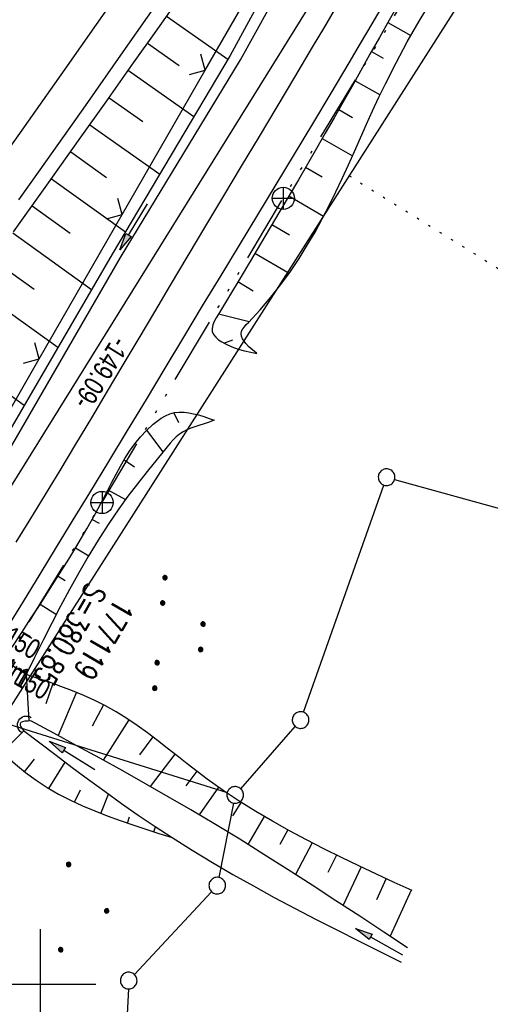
# Model space of a CAD drawing. Extents: x 508656 to 509297, y 448622 to 449584.
# Tile 17 of 53: x 508898 to 508941, y 448798 to 448887. Entities that reach past the tile are written whole.
import ezdxf

# ---------------------------------------------------------------- set-up
doc = ezdxf.new("R2010")
doc.units = 0
doc.header["$LTSCALE"] = 10
doc.header["$MEASUREMENT"] = 0
for name, pattern in [('ACAD_ISO14W100', [25.5, 12, -3, 0.5, -3, 0.5, -3, 0.5, -3]), ('AUSGEZOGEN', [0]), ('LT00', [0]), ('PUNKTX2_STR', [0.6, 0.1, -0.5])]:
    doc.linetypes.add(name, pattern=pattern)
doc.layers.get('0').update_dxf_attribs({"linetype": 'LT00'})
for name, color, linetype in [('--EK_FBR', 250, 'LT00'), ('--EK_Haltung-Text', 140, 'LT00'), ('--EK_Schacht-Text', 5, 'LT00'), ('--EL_DFK_AB_L', 21, 'LT00'), ('--EL_Haltung-Text', 182, 'LT00'), ('ABSTAND', 8, 'LT00'), ('DFK_AB_L', 21, 'LT00'), ('DFK_GZPKT', 250, 'LT00'), ('DFK_KATASTER', 250, 'LT00'), ('DFK_NUTZUNG', 250, 'LT00'), ('DFK_NUTZUNGSGRENZE', 70, 'PUNKTX2_STR'), ('PFEIL', 140, 'AUSGEZOGEN'), ('TELEKOM', 210, 'ACAD_ISO14W100'), ('TELEKOM_TEXT', 210, 'Continuous'), ('V124_AFBR_BAB', 250, 'LT00'), ('V124_BOESCH', 250, 'LT00'), ('V124_BOSCHUNG', 250, 'LT00'), ('V124_GRABEN', 250, 'LT00'), ('V124_LD_MARK', 250, 'LT00'), ('V124_RASTER', 250, 'LT00'), ('V124_UK_DURCH', 182, 'LT00'), ('V124_ZAUN', 40, 'LT00')]:
    doc.layers.add(name, color=color, linetype=linetype)
doc.styles.add('Haltungsbeschriftung', font='ARIAL.TTF', dxfattribs={"width": 0.75})
doc.styles.add('schachtbeschriftung', font='romans.shx', dxfattribs={"width": 0.75, "height": 2})
doc.styles.get("Standard").update_dxf_attribs({"font": 'ARIAL.TTF'})

# ---------------------------------------------------------------- blocks, each defined once
blk = doc.blocks.new('SYMB7010')
at = {"color": 0, "linetype": 'ByBlock'}
for points in [[(-0.031408, 0.499213), (-0.093728, 0.49134), (-0.15457, 0.475719), (-0.212975, 0.452595), (-0.268021, 0.422333), (-0.31884, 0.385411), (-0.36463, 0.342411), (-0.40467, 0.29401), (-0.438329, 0.240973), (-0.465074, 0.184136), (-0.484486, 0.124395), (-0.496256, 0.062692), (-0.5002, 0)], [(-0.5002, 0), (-0.496256, -0.062692), (-0.484486, -0.124395), (-0.465075, -0.184136), (-0.438329, -0.240973), (-0.404671, -0.29401), (-0.36463, -0.342411), (-0.31884, -0.385411), (-0.268021, -0.422333), (-0.212975, -0.452595), (-0.154571, -0.475719), (-0.093728, -0.49134), (-0.031408, -0.499213), (0.031408, -0.499213)], [(0.5002, 0), (0.496256, 0.062692), (0.484485, 0.124395), (0.465074, 0.184136), (0.438329, 0.240973), (0.40467, 0.29401), (0.36463, 0.342411), (0.31884, 0.385411), (0.268021, 0.422333), (0.212975, 0.452595), (0.15457, 0.475719), (0.093728, 0.49134), (0.031408, 0.499213), (-0.031408, 0.499213)], [(0.031408, -0.499213), (0.093728, -0.491341), (0.15457, -0.475719), (0.212975, -0.452595), (0.268021, -0.422333), (0.31884, -0.385411), (0.36463, -0.342411), (0.404671, -0.294011), (0.438329, -0.240974), (0.465075, -0.184136), (0.484486, -0.124395), (0.496256, -0.062692), (0.500201, 0)]]:
    blk.add_lwpolyline(points, dxfattribs=at)
blk = doc.blocks.new('SYMB7111')
at = {"color": 0, "linetype": 'ByBlock'}
for p, q in [((-0.13, 0.202919), (-0.13, 0.177081)), ((-0.125, 0.172895), (-0.125, 0.207105)), ((-0.12, 0.209164), (-0.12, 0.170836)), ((-0.115, 0.170204), (-0.115, 0.209796)), ((-0.11, 0.209164), (-0.11, 0.170836)), ((-0.105, 0.172895), (-0.105, 0.207105)), ((-0.1, 0.202919), (-0.1, 0.177081)), ((-0.095, 0.189874), (-0.095, 0.190146)), ((0.1, 0.202919), (0.1, 0.177081)), ((0.105, 0.172895), (0.105, 0.207105)), ((0.11, 0.209164), (0.11, 0.170836)), ((0.115, 0.170204), (0.115, 0.209796)), ((0.12, 0.209164), (0.12, 0.170836)), ((0.125, 0.172895), (0.125, 0.207105)), ((0.13, 0.202919), (0.13, 0.177081)), ((0.135, 0.189874), (0.135, 0.190146)), ((-0.515, -0.177081), (-0.515, -0.202919)), ((-0.51, -0.207105), (-0.51, -0.172895)), ((-0.505, -0.170836), (-0.505, -0.209164)), ((-0.5, -0.209796), (-0.5, -0.170204)), ((-0.495, -0.170836), (-0.495, -0.209164)), ((-0.49, -0.207105), (-0.49, -0.172895)), ((-0.485, -0.177081), (-0.485, -0.202919)), ((-0.285, -0.177081), (-0.285, -0.202919)), ((-0.28, -0.207105), (-0.28, -0.172895)), ((-0.275, -0.170836), (-0.275, -0.209164)), ((-0.27, -0.209796), (-0.27, -0.170204)), ((-0.265, -0.170836), (-0.265, -0.209164)), ((-0.26, -0.207105), (-0.26, -0.172895)), ((-0.255, -0.177081), (-0.255, -0.202919)), ((0.255, -0.177081), (0.255, -0.202919)), ((0.26, -0.207105), (0.26, -0.172895)), ((0.265, -0.170836), (0.265, -0.209164)), ((0.27, -0.209796), (0.27, -0.170204)), ((0.275, -0.170836), (0.275, -0.209164)), ((0.28, -0.207105), (0.28, -0.172895)), ((0.285, -0.177081), (0.285, -0.202919)), ((0.485, -0.177081), (0.485, -0.202919)), ((0.49, -0.207105), (0.49, -0.172895)), ((0.495, -0.170836), (0.495, -0.209164)), ((0.5, -0.209796), (0.5, -0.170204)), ((0.505, -0.170836), (0.505, -0.209164)), ((0.51, -0.207105), (0.51, -0.172895)), ((0.515, -0.177081), (0.515, -0.202919)), ((-0.48, -0.190126), (-0.48, -0.189854)), ((-0.25, -0.190126), (-0.25, -0.189854)), ((0.29, -0.190126), (0.29, -0.189854)), ((0.52, -0.190126), (0.52, -0.189854))]:
    blk.add_line(p, q, dxfattribs=at)
for points in [[(-0.095, 0.19), (-0.096981, 0.198678), (-0.10253, 0.205637), (-0.11055, 0.209499), (-0.11945, 0.209499), (-0.12747, 0.205637), (-0.133019, 0.198678), (-0.135, 0.19), (-0.133019, 0.181322), (-0.12747, 0.174363), (-0.11945, 0.170501), (-0.11055, 0.170501), (-0.10253, 0.174363), (-0.096981, 0.181322), (-0.095, 0.19)], [(0.135, 0.19), (0.133019, 0.198678), (0.12747, 0.205637), (0.11945, 0.209499), (0.11055, 0.209499), (0.10253, 0.205637), (0.096981, 0.198678), (0.095, 0.19), (0.096981, 0.181322), (0.10253, 0.174363), (0.11055, 0.170501), (0.11945, 0.170501), (0.12747, 0.174363), (0.133019, 0.181322), (0.135, 0.19)], [(-0.48, -0.19), (-0.481981, -0.181322), (-0.48753, -0.174363), (-0.49555, -0.170501), (-0.50445, -0.170501), (-0.51247, -0.174363), (-0.518019, -0.181322), (-0.52, -0.19), (-0.518019, -0.198678), (-0.51247, -0.205637), (-0.50445, -0.209499), (-0.49555, -0.209499), (-0.48753, -0.205637), (-0.481981, -0.198678), (-0.48, -0.19)], [(-0.25, -0.19), (-0.251981, -0.181322), (-0.25753, -0.174363), (-0.26555, -0.170501), (-0.27445, -0.170501), (-0.28247, -0.174363), (-0.288019, -0.181322), (-0.29, -0.19), (-0.288019, -0.198678), (-0.28247, -0.205637), (-0.27445, -0.209499), (-0.26555, -0.209499), (-0.25753, -0.205637), (-0.251981, -0.198678), (-0.25, -0.19)], [(0.29, -0.19), (0.288019, -0.181322), (0.28247, -0.174363), (0.27445, -0.170501), (0.26555, -0.170501), (0.25753, -0.174363), (0.251981, -0.181322), (0.25, -0.19), (0.251981, -0.198678), (0.25753, -0.205637), (0.26555, -0.209499), (0.27445, -0.209499), (0.28247, -0.205637), (0.288019, -0.198678), (0.29, -0.19)], [(0.52, -0.19), (0.518019, -0.181322), (0.51247, -0.174363), (0.50445, -0.170501), (0.49555, -0.170501), (0.48753, -0.174363), (0.481981, -0.181322), (0.48, -0.19), (0.481981, -0.198678), (0.48753, -0.205637), (0.49555, -0.209499), (0.50445, -0.209499), (0.51247, -0.205637), (0.518019, -0.198678), (0.52, -0.19)]]:
    blk.add_lwpolyline(points, dxfattribs=at)
blk = doc.blocks.new('Ackerland3')
at = {"layer": 'DFK_NUTZUNG', "color": 0, "linetype": 'ByBlock'}
for p, q in [((-0.15, 2.662), (-0.15, 2.403)), ((-0.1, 2.362), (-0.1, 2.704)), ((-0.05, 2.724), (-0.05, 2.341)), ((0, 2.335), (0, 2.731)), ((0.05, 2.724), (0.05, 2.341)), ((0.1, 2.362), (0.1, 2.704)), ((0.15, 2.662), (0.15, 2.403)), ((0.2, 2.531), (0.2, 2.534)), ((-4, -1.137), (-4, -1.395)), ((-3.95, -1.437), (-3.95, -1.095)), ((-3.9, -1.075), (-3.9, -1.458)), ((-3.85, -1.464), (-3.85, -1.068)), ((-3.8, -1.075), (-3.8, -1.458)), ((-3.75, -1.437), (-3.75, -1.095)), ((-3.7, -1.137), (-3.7, -1.395)), ((-3.65, -1.268), (-3.65, -1.265)), ((3.7, -1.137), (3.7, -1.395)), ((3.75, -1.437), (3.75, -1.095)), ((3.8, -1.075), (3.8, -1.458)), ((3.85, -1.464), (3.85, -1.068)), ((3.9, -1.075), (3.9, -1.458)), ((3.95, -1.437), (3.95, -1.095)), ((4, -1.137), (4, -1.395)), ((4.05, -1.268), (4.05, -1.265))]:
    blk.add_line(p, q, dxfattribs=at)
for points in [[(0.2, 2.533), (0.18, 2.619), (0.125, 2.689), (0.045, 2.728), (-0.044, 2.728), (-0.125, 2.689), (-0.18, 2.619), (-0.2, 2.533), (-0.18, 2.446), (-0.125, 2.376), (-0.044, 2.338), (0.045, 2.338), (0.125, 2.376), (0.18, 2.446), (0.2, 2.533)], [(-3.65, -1.266), (-3.67, -1.18), (-3.725, -1.11), (-3.805, -1.071), (-3.894, -1.071), (-3.975, -1.11), (-4.03, -1.18), (-4.05, -1.266)], [(-4.05, -1.266), (-4.03, -1.353), (-3.975, -1.423), (-3.894, -1.461), (-3.805, -1.461), (-3.725, -1.423), (-3.67, -1.353), (-3.65, -1.266)], [(4.05, -1.266), (4.03, -1.18), (3.975, -1.11), (3.895, -1.071), (3.806, -1.071), (3.725, -1.11), (3.67, -1.18), (3.65, -1.266)], [(3.65, -1.266), (3.67, -1.353), (3.725, -1.423), (3.806, -1.461), (3.895, -1.461), (3.975, -1.423), (4.03, -1.353), (4.05, -1.266)]]:
    blk.add_lwpolyline(points, dxfattribs=at)
blk = doc.blocks.new('Pfreil3')
at = {"layer": 'PFEIL'}
blk.add_hatch(color=256, dxfattribs=at).paths.add_polyline_path([(-1.549, 0.273), (-1.549, -0.273), (0, 0)])
for p, q in [((-1.549, 0), (-4.831, 0)), ((-1.549, -0.273), (-1.549, 0.273)), ((-1.549, 0.273), (0, 0)), ((0, 0), (-1.549, -0.273))]:
    blk.add_line(p, q, dxfattribs=at)
blk = doc.blocks.new('SYMB0024')
at = {"color": 0, "linetype": 'ByBlock'}
for p, q in [((-0.5, 0.5), (0, 0)), ((0, 0), (0.5, 0.5))]:
    blk.add_line(p, q, dxfattribs=at)
blk = doc.blocks.new('SYMB1107')
at = {"color": 0, "linetype": 'ByBlock'}
for points in [[(-0.2, 0), (-0.196157, 0.039018), (-0.184776, 0.076537), (-0.166294, 0.111114), (-0.141421, 0.141421), (-0.111114, 0.166294), (-0.076537, 0.184776), (-0.039018, 0.196157), (0, 0.2)], [(0, 0.2), (0.039018, 0.196157), (0.076537, 0.184776), (0.111114, 0.166294), (0.141421, 0.141421), (0.166294, 0.111114), (0.184776, 0.076537), (0.196157, 0.039018), (0.2, 0)]]:
    blk.add_lwpolyline(points, dxfattribs=at)

msp = doc.modelspace()

# ---------------------------------------------------------------- linework, layer by layer
at = {"layer": '--EK_FBR'}
for points in [[(508896.984, 448832.062), (508898.475, 448834.512), (508899.971, 448836.96), (508901.469, 448839.406), (508902.966, 448841.853), (508904.461, 448844.301), (508906.162, 448847.102), (508907.857, 448849.906), (508909.549, 448852.713), (508911.239, 448855.521), (508912.929, 448858.328), (508914.621, 448861.134), (508916.275, 448863.868), (508917.93, 448866.6), (508919.586, 448869.333), (508921.241, 448872.066), (508922.893, 448874.801), (508924.54, 448877.539), (508926.18, 448880.281), (508927.812, 448883.029), (508928.846, 448884.78), (508929.879, 448886.532), (508930.914, 448888.283)], [(508926.681, 448888.131), (508925.587, 448886.279), (508924.494, 448884.427), (508922.902, 448881.744), (508921.304, 448879.063), (508919.703, 448876.385), (508918.099, 448873.709), (508916.494, 448871.033), (508914.89, 448868.356), (508913.288, 448865.678), (508911.69, 448862.998), (508910.273, 448860.611), (508908.858, 448858.223), (508907.444, 448855.834), (508906.028, 448853.447), (508904.608, 448851.061), (508903.183, 448848.679), (508901.749, 448846.301), (508900.438, 448844.144), (508899.122, 448841.99), (508897.801, 448839.839)], [(508910.833, 448888.889), (508907.44, 448884.018), (508904.033, 448879.157), (508900.611, 448874.306), (508898.042, 448870.686)]]:
    msp.add_lwpolyline(points, dxfattribs=at)
at = {"layer": '--EL_DFK_AB_L'}
msp.add_line((508942.595, 448917.743), (508864.716, 448792.367), dxfattribs=at)
at = {"layer": 'DFK_AB_L'}
msp.add_line((508942.595, 448917.743), (508864.716, 448792.367), dxfattribs=at)
at = {"layer": 'DFK_KATASTER'}
for p, q in [((508944.407, 448898.877), (508896.864, 448824.322)), ((508923.691, 448824.526), (508930.94, 448844.992)), ((508931.913, 448845.496), (508948.888, 448840.77)), ((508897.176, 448823.464), (508916.835, 448817.304)), ((508918.044, 448817.642), (508922.947, 448823.256)), ((508917.406, 448816.345), (508916.086, 448809.645)), ((508915.429, 448808.36), (508908.472, 448800.907)), ((508907.927, 448799.612), (508907.734, 448795.268))]:
    msp.add_line(p, q, dxfattribs=at)
at = {"layer": 'DFK_NUTZUNGSGRENZE', "ltscale": 0.2}
msp.add_line((508927.811, 448872.85), (508986.253, 448836.544), dxfattribs=at)
at = {"layer": 'TELEKOM', "ltscale": 0.05, "flags": 128}
msp.add_lwpolyline([(508955.656, 448706.844), (508927.743, 448734.417), (508905.791, 448754.225), (508882.137, 448773.969), (508875.811, 448794.465), (508891.429, 448820.206), (508905.558, 448843.423), (508921.882, 448870.826), (508939.46, 448899.637), (508997.388, 448931.229), (509052.504, 448948.81), (509066.285, 448952.682)], dxfattribs=at)
at = {"layer": 'TELEKOM_TEXT'}
for p, q in [((508921.882, 448871.826), (508921.882, 448869.826)), ((508920.882, 448870.826), (508922.882, 448870.826)), ((508905.558, 448844.423), (508905.558, 448842.423)), ((508904.558, 448843.423), (508906.558, 448843.423))]:
    msp.add_line(p, q, dxfattribs=at)
for centre in [(508921.882, 448870.826), (508905.558, 448843.423)]:
    msp.add_circle(centre, 1, dxfattribs=at)
at = {"layer": 'V124_AFBR_BAB'}
for points in [[(508896.984, 448832.062), (508898.475, 448834.512), (508899.971, 448836.96), (508901.469, 448839.406), (508902.966, 448841.853), (508904.461, 448844.301), (508906.162, 448847.102), (508907.857, 448849.906), (508909.549, 448852.713), (508911.239, 448855.521), (508912.929, 448858.328), (508914.621, 448861.134), (508916.275, 448863.868), (508917.93, 448866.6), (508919.586, 448869.333), (508921.241, 448872.066), (508922.893, 448874.801), (508924.54, 448877.539), (508926.18, 448880.281), (508927.812, 448883.029), (508928.846, 448884.78), (508929.879, 448886.532), (508930.914, 448888.283)], [(508926.681, 448888.131), (508925.587, 448886.279), (508924.494, 448884.427), (508922.902, 448881.744), (508921.304, 448879.063), (508919.703, 448876.385), (508918.099, 448873.709), (508916.494, 448871.033), (508914.89, 448868.356), (508913.288, 448865.678), (508911.69, 448862.998), (508910.273, 448860.611), (508908.858, 448858.223), (508907.444, 448855.834), (508906.028, 448853.447), (508904.608, 448851.061), (508903.183, 448848.679), (508901.749, 448846.301), (508900.438, 448844.144), (508899.122, 448841.99), (508897.801, 448839.839)], [(508910.833, 448888.889), (508907.44, 448884.018), (508904.033, 448879.157), (508900.611, 448874.306), (508898.042, 448870.686)]]:
    msp.add_lwpolyline(points, dxfattribs=at)
at = {"layer": 'V124_BOESCH'}
for points in [[(508897.576, 448867.789), (508900.59, 448872.007), (508903.597, 448876.229), (508905.93, 448879.514), (508908.256, 448882.804), (508910.575, 448886.098), (508912.883, 448889.399)], [(508932.29, 448888.414), (508931.412, 448886.865), (508930.546, 448885.324), (508929.69, 448883.795), (508928.843, 448882.282), (508928.046, 448880.867), (508927.252, 448879.465), (508926.458, 448878.072), (508925.663, 448876.685), (508924.863, 448875.297), (508924.056, 448873.904), (508923.239, 448872.502), (508922.41, 448871.087), (508921.565, 448869.652), (508920.704, 448868.195), (508919.822, 448866.709), (508918.917, 448865.191), (508917.987, 448863.636), (508917.03, 448862.039), (508916.041, 448860.396), (508915.845, 448860.064), (508915.67, 448859.736), (508915.538, 448859.414), (508915.47, 448859.105), (508915.491, 448858.812), (508915.606, 448858.549), (508915.803, 448858.307), (508916.059, 448858.085), (508916.354, 448857.886), (508916.668, 448857.709), (508917.246, 448857.442), (508917.818, 448857.238), (508918.386, 448857.082), (508918.95, 448856.958), (508919.512, 448856.85)], [(508919.512, 448856.85), (508919.256, 448857.049), (508919.004, 448857.257), (508918.757, 448857.483), (508918.521, 448857.738), (508918.356, 448857.948), (508918.217, 448858.172), (508918.122, 448858.401), (508918.089, 448858.628), (508918.129, 448858.843), (508918.23, 448859.051), (508918.377, 448859.253), (508918.554, 448859.452), (508918.744, 448859.649), (508919.792, 448860.775), (508920.767, 448861.915), (508921.674, 448863.067), (508922.519, 448864.231), (508923.308, 448865.406), (508924.046, 448866.589), (508924.74, 448867.781), (508925.395, 448868.981), (508926.016, 448870.186), (508926.611, 448871.397), (508927.184, 448872.612), (508927.741, 448873.83), (508928.288, 448875.051), (508928.831, 448876.272), (508929.375, 448877.493), (508929.927, 448878.713), (508930.492, 448879.931), (508931.076, 448881.145), (508932.034, 448883.032), (508933.049, 448884.907), (508934.116, 448886.767), (508935.232, 448888.609)], [(508897.478, 448830.376), (508898.329, 448831.698), (508899.184, 448833.018), (508900.039, 448834.337), (508900.89, 448835.66), (508901.733, 448836.989), (508902.565, 448838.327), (508903.382, 448839.676), (508904.18, 448841.041), (508904.956, 448842.424), (508905.706, 448843.827), (508906.076, 448844.546), (508906.445, 448845.267), (508906.82, 448845.984), (508907.207, 448846.691), (508907.613, 448847.385), (508908.044, 448848.059), (508908.507, 448848.71), (508909.009, 448849.331), (508909.557, 448849.918), (508910.156, 448850.466), (508910.51, 448850.747), (508910.881, 448851.004), (508911.268, 448851.225), (508911.67, 448851.398), (508912.087, 448851.514), (508912.51, 448851.564), (508912.941, 448851.558), (508913.376, 448851.506), (508913.809, 448851.419), (508914.237, 448851.308), (508914.72, 448851.16), (508915.194, 448851), (508915.663, 448850.834)], [(508915.663, 448850.834), (508915.207, 448850.665), (508914.748, 448850.501), (508914.283, 448850.345), (508913.914, 448850.229), (508913.547, 448850.108), (508913.191, 448849.969), (508912.854, 448849.799), (508912.536, 448849.584), (508912.24, 448849.332), (508911.962, 448849.053), (508911.697, 448848.756), (508911.439, 448848.451), (508910.517, 448847.339), (508909.619, 448846.228), (508908.745, 448845.114), (508907.896, 448843.989), (508907.075, 448842.848), (508906.122, 448841.447), (508905.207, 448840.017), (508904.324, 448838.562), (508903.47, 448837.084), (508902.641, 448835.587), (508901.832, 448834.074), (508901.04, 448832.548), (508900.26, 448831.012), (508899.488, 448829.471), (508898.721, 448827.926)], [(508933.48, 448808.462), (508931.881, 448809.198), (508930.285, 448809.937), (508928.694, 448810.685), (508927.111, 448811.446), (508925.538, 448812.224), (508923.977, 448813.023), (508922.432, 448813.849), (508920.905, 448814.704), (508919.399, 448815.593), (508917.915, 448816.521), (508916.458, 448817.492), (508915.028, 448818.51), (508914.122, 448819.192), (508913.224, 448819.888), (508912.331, 448820.591), (508911.439, 448821.294), (508910.544, 448821.989), (508909.64, 448822.67), (508908.726, 448823.33), (508907.795, 448823.961), (508906.845, 448824.556), (508905.872, 448825.107), (508904.899, 448825.598), (508903.904, 448826.049), (508902.89, 448826.465), (508901.861, 448826.854), (508900.82, 448827.222), (508899.772, 448827.577), (508898.721, 448827.926)], [(508895.925, 448821.591), (508896.374, 448821.143), (508896.826, 448820.699), (508897.284, 448820.263), (508897.752, 448819.841), (508898.669, 448819.088), (508899.627, 448818.394), (508900.622, 448817.753), (508901.65, 448817.162), (508902.709, 448816.615), (508903.795, 448816.107), (508904.904, 448815.633), (508906.033, 448815.189), (508907.179, 448814.77), (508908.339, 448814.37), (508909.508, 448813.985), (508910.685, 448813.609), (508911.864, 448813.239)]]:
    msp.add_lwpolyline(points, dxfattribs=at)
at = {"layer": 'V124_BOSCHUNG'}
for p, q in [((508911.379, 448887.246), (508916.895, 448883.366)), ((508931.292, 448886.652), (508933.37, 448885.478)), ((508909.655, 448884.79), (508912.508, 448882.783)), ((508929.825, 448884.035), (508930.88, 448883.439)), ((508907.927, 448882.338), (508913.827, 448878.188)), ((508928.357, 448881.419), (508930.597, 448880.154)), ((508906.195, 448879.888), (508909.244, 448877.744)), ((508926.882, 448878.815), (508928.11, 448878.112)), ((508904.466, 448877.451), (508910.754, 448873)), ((508925.391, 448876.211), (508928.111, 448874.655)), ((508902.735, 448875.016), (508905.974, 448872.708)), ((508923.892, 448873.622), (508925.373, 448872.766)), ((508901, 448872.583), (508907.672, 448867.799)), ((508922.382, 448871.039), (508925.514, 448869.207)), ((508899.257, 448870.141), (508902.699, 448867.674)), ((508920.863, 448868.463), (508922.452, 448867.523)), ((508897.512, 448867.701), (508904.622, 448862.604)), ((508895.766, 448865.261), (508899.434, 448862.632)), ((508919.33, 448865.884), (508922.403, 448864.066)), ((508917.795, 448863.315), (508919.176, 448862.489)), ((508894.018, 448862.823), (508901.583, 448857.4)), ((508916.047, 448860.404), (508918.81, 448859.717)), ((508916.536, 448857.78), (508917.335, 448858.074)), ((508890.519, 448857.949), (508898.544, 448852.196)), ((508912.039, 448851.504), (508912.43, 448850.641)), ((508915.446, 448850.911), (508915.498, 448850.773)), ((508909.563, 448849.923), (508911.04, 448847.972)), ((508907.547, 448847.276), (508908.491, 448846.637)), ((508906.081, 448844.556), (508907.668, 448843.678)), ((508904.669, 448841.905), (508905.312, 448841.548)), ((508903.174, 448839.33), (508904.361, 448838.623)), ((508901.609, 448836.792), (508902.238, 448836.396)), ((508899.998, 448834.274), (508901.447, 448833.337)), ((508898.367, 448831.756), (508899.222, 448831.202)), ((508896.741, 448829.218), (508898.736, 448827.957)), ((508898.721, 448827.926), (508898.974, 448823.745)), ((508901.121, 448827.116), (508900.489, 448825.276)), ((508903.246, 448826.322), (508901.607, 448822.424)), ((508905.685, 448825.206), (508904.661, 448823.264)), ((508907.986, 448823.835), (508905.652, 448820.219)), ((508896.602, 448820.918), (508898.51, 448822.854)), ((508910.121, 448822.311), (508908.928, 448820.688)), ((508912.126, 448820.753), (508909.897, 448817.85)), ((508898.577, 448819.16), (508899.473, 448820.302)), ((508900.763, 448817.669), (508902.226, 448820.042)), ((508914.083, 448819.222), (508913.093, 448817.904)), ((508903.085, 448816.434), (508903.616, 448817.523)), ((508916.057, 448817.771), (508914.315, 448815.287)), ((508905.459, 448815.411), (508906.155, 448817.147)), ((508918.08, 448816.416), (508917.297, 448815.19)), ((508907.846, 448814.537), (508908.044, 448815.103)), ((508920.161, 448815.138), (508918.69, 448812.625)), ((508910.237, 448813.751), (508910.383, 448814.21)), ((508922.296, 448813.924), (508921.57, 448812.599)), ((508924.471, 448812.767), (508922.99, 448809.908)), ((508926.676, 448811.659), (508925.9, 448810.095)), ((508928.899, 448810.588), (508927.262, 448807.137)), ((508931.148, 448809.536), (508930.267, 448807.639)), ((508933.411, 448808.494), (508931.504, 448804.343))]:
    msp.add_line(p, q, dxfattribs=at)
at = {"layer": 'V124_GRABEN'}
for points in [[(508887.127, 448830.91), (508897.075, 448847.919), (508907.217, 448865.479), (508918.03, 448883.296), (508930.645, 448906.098), (508931.702, 448906.719), (508949.178, 448920.51), (508959.236, 448928.238), (508965.324, 448933.349), (508976.698, 448943.593), (508988.054, 448956.792), (508997.843, 448972.493), (509005.477, 448988.184)], [(508941.712, 448933.262), (508940.202, 448930.951), (508938.705, 448928.634), (508937.215, 448926.31), (508935.732, 448923.984), (508934.251, 448921.655), (508931.419, 448915.658), (508930.763, 448914.797), (508930.181, 448913.884), (508929.676, 448912.927), (508929.253, 448911.931), (508928.913, 448910.903), (508929.131, 448909.778), (508929.455, 448908.679), (508929.881, 448907.615), (508929.213, 448905.995), (508917.089, 448883.692), (508906.48, 448865.788), (508895.934, 448847.725), (508886.278, 448831.437)], [(508899.147, 448823.755), (508898.871, 448823.737), (508898.616, 448823.711), (508898.402, 448823.667), (508898.248, 448823.595), (508898.176, 448823.488), (508898.189, 448823.363), (508898.258, 448823.212), (508898.365, 448823.045), (508898.49, 448822.869)], [(508933.068, 448803.308), (508930.923, 448804.727), (508928.776, 448806.143), (508926.626, 448807.553), (508924.47, 448808.954), (508922.308, 448810.345), (508920.137, 448811.721), (508917.957, 448813.08), (508915.764, 448814.419), (508913.558, 448815.736), (508911.523, 448816.921), (508909.477, 448818.088), (508907.422, 448819.24), (508905.359, 448820.379), (508903.291, 448821.51), (508901.22, 448822.634), (508899.147, 448823.755)], [(508898.49, 448822.869), (508899.951, 448821.759), (508901.414, 448820.653), (508902.881, 448819.552), (508904.353, 448818.46), (508905.833, 448817.38), (508907.322, 448816.315), (508908.822, 448815.268), (508910.336, 448814.241), (508911.864, 448813.239), (508913.668, 448812.102), (508915.492, 448810.998), (508917.335, 448809.925), (508919.194, 448808.877), (508921.069, 448807.853), (508922.955, 448806.849), (508924.853, 448805.862), (508926.758, 448804.887), (508928.67, 448803.923), (508930.586, 448802.965), (508932.503, 448802.011)]]:
    msp.add_lwpolyline(points, dxfattribs=at)
at = {"layer": 'V124_LD_MARK'}
msp.add_lwpolyline([(508906.437, 448888.483), (508902.217, 448882.454), (508897.978, 448876.439), (508893.72, 448870.438), (508889.445, 448864.448), (508885.154, 448858.471), (508880.847, 448852.505), (508876.525, 448846.549), (508872.189, 448840.603), (508867.841, 448834.667), (508864.095, 448829.572), (508860.34, 448824.483), (508856.579, 448819.4), (508852.812, 448814.321), (508849.039, 448809.246), (508845.261, 448804.174), (508841.48, 448799.105), (508837.695, 448794.039)], dxfattribs=at)
at = {"layer": 'V124_RASTER'}
for p, q in [((508899.998, 448805), (508899.998, 448795)), ((508904.996, 448800), (508894.996, 448800))]:
    msp.add_line(p, q, dxfattribs=at)
at = {"layer": 'V124_ZAUN'}
for p, q in [((508914.858, 448882.375), (508922.334, 448895.379)), ((508907.381, 448869.371), (508914.858, 448882.375)), ((508899.905, 448856.367), (508907.381, 448869.371))]:
    msp.add_line(p, q, dxfattribs=at)
msp.add_lwpolyline([(508892.359, 448843.405), (508893.255, 448844.799), (508899.905, 448856.367)], dxfattribs=at)

# ---------------------------------------------------------------- block references
at = {"layer": 'DFK_GZPKT', "xscale": 1.500000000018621, "yscale": 1.5, "zscale": 1.5, "rotation": 264.7377099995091}
for p in [(508931.191, 448845.7), (508923.441, 448823.821), (508917.55, 448817.079), (508915.94, 448808.909), (508907.96, 448800.359)]:
    msp.add_blockref('SYMB7010', p, dxfattribs=at)
at = {"layer": 'DFK_NUTZUNG', "xscale": 10.00000000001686, "yscale": 10, "zscale": 10, "rotation": 264.7377100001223}
msp.add_blockref('SYMB7111', (508912.66, 448831.501), dxfattribs=at)
at = {"layer": 'DFK_NUTZUNG', "rotation": 264.7376999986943}
msp.add_blockref('Ackerland3', (508903.454, 448806.864), dxfattribs=at)
at = {"layer": 'PFEIL'}
for p, rotation in [((508907.153, 448866.185), 239.0223346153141), ((508900.798, 448821.93), 148.0079510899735), ((508928.391, 448805.042), 150.7637859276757)]:
    msp.add_blockref('Pfreil3', p, dxfattribs=dict(at, rotation=rotation))
at = {"layer": 'V124_UK_DURCH', "xscale": 4.000000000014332, "yscale": 3.999999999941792, "zscale": 4, "rotation": 58.22101101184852}
msp.add_blockref('SYMB1107', (508898.741, 448823.387), dxfattribs=at)
at = {"layer": 'V124_ZAUN', "xscale": 2.099999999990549, "yscale": 2.099999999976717, "zscale": 2.1, "rotation": 60.10456999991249}
for p in [(508914.858, 448882.375), (508907.381, 448869.371), (508899.905, 448856.367)]:
    msp.add_blockref('SYMB0024', p, dxfattribs=at)

# ---------------------------------------------------------------- texts
at = {"layer": '--EK_Haltung-Text', "style": 'Haltungsbeschriftung', "width": 0.75}
for s, p in [('KTSR DN 150', (508888.96, 448835.204)), ('16.6‰ 12.64m', (508887.677, 448832.988))]:
    msp.add_text(s, height=1.8, rotation=-30.07236, dxfattribs=at).set_placement(p)
at = {"layer": '--EK_Schacht-Text', "style": 'schachtbeschriftung', "width": 0.75}
for s, p in [('S=380.85', (508904.292, 448836.346)), ('177119', (508906.787, 448834.908))]:
    msp.add_text(s, height=2, rotation=-119.95659, dxfattribs=at).set_placement(p)
at = {"layer": '--EL_Haltung-Text', "style": 'Haltungsbeschriftung', "width": 0.75}
msp.add_text('KTSR DN 150', height=1.8, rotation=-30.07236, dxfattribs=at).set_placement((508889.876, 448831.555))
at = {"layer": 'ABSTAND', "width": 0.75}
msp.add_text(' -149.09-', height=1.8, rotation=-121.84612, dxfattribs=at).set_placement((508906.877, 448858.955))

doc.saveas('drawing.dxf')
